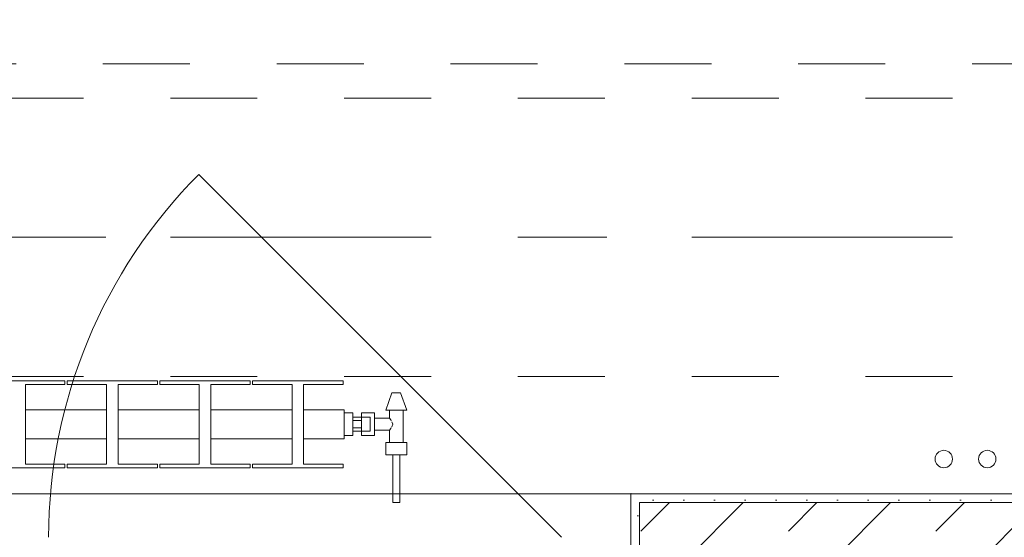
# Model space of a CAD drawing. Header units: metres. Extents: x -4 to 100, y -11 to 17.
# Tile 11 of 256: x 2.807 to 3.94, y 0.205 to 0.8. Entities that reach past the tile are written whole.
import ezdxf

# ---------------------------------------------------------------- set-up
doc = ezdxf.new("R2010")
doc.units = ezdxf.units.M
doc.header["$MEASUREMENT"] = 0
for name, pattern in [('Achse', [0.2, 0.1, -0.05, 0, -0.05]), ('Strichlinie doppelt', [0.546806, 0.264583, -0.105833, 0.070556, -0.105833]), ('Strichlinie eng', [0.115, 0.075, -0.04]), ('Untersicht', [0.1, 0.075, -0.025]), ('Wipeout_Contour', [1, 0, -1])]:
    doc.linetypes.add(name, pattern=pattern)
for name, color, linetype in [('152 - Bemaßung_ Beschriftung.Ausbau', 7, 'Continuous'), ('451 - Universal.Achsen Raster', 7, 'Continuous'), ('604 - Struktur.Wand Aussen', 7, 'Continuous'), ('608 - Struktur.Träger', 7, 'Continuous'), ('650 - Abdeckung.Fußboden Aufbau', 7, 'Continuous'), ('801 - HKLSE.Heizung_ Klima_ Lüftung', 7, 'Continuous'), ('Neubau_653 - Abdeckung.TB Verkofferung', 7, 'Continuous')]:
    doc.layers.add(name, color=color, linetype=linetype)
doc.styles.add('ERSTELLTER_STIL_2', font='txt')
doc.dimstyles.new('ERSTELLTER_STIL__3', dxfattribs={"dimtxt": 0.1, "dimasz": 0.0532, "dimexe": 0.18, "dimexo": 0.0625, "dimgap": 0, "dimtad": 1, "dimzin": 0, "dimdsep": 46, "dimtxsty": 'ERSTELLTER_STIL_2', "dimblk": 'ARROWHEAD_2', "dimblk1": 'ARROWHEAD_2', "dimblk2": 'ARROWHEAD_2', "dimcen": 0.09, "dimse1": 1, "dimse2": 1, "dimclrd": 7, "dimclre": 7, "dimclrt": 7, "dimazin": 0, "dimtfac": 1, "dimtdec": 4, "dimtmove": 0, "dimatfit": 3, "dimfxl": 1, "dimtolj": 1, "dimtzin": 0, "dimarcsym": 0})
doc.dimstyles.new('ERSTELLTER_STIL__5', dxfattribs={"dimtxt": 0.1, "dimasz": 0.0532, "dimexe": 0.18, "dimexo": 0.0625, "dimgap": 0, "dimtad": 1, "dimtih": 1, "dimtoh": 1, "dimzin": 0, "dimdsep": 46, "dimtxsty": 'ERSTELLTER_STIL_2', "dimblk": 'ARROWHEAD_2', "dimblk1": 'ARROWHEAD_2', "dimblk2": 'ARROWHEAD_2', "dimcen": 0.09, "dimse1": 1, "dimse2": 1, "dimclrd": 7, "dimclre": 7, "dimclrt": 7, "dimazin": 0, "dimtfac": 1, "dimtdec": 4, "dimtmove": 0, "dimatfit": 3, "dimfxl": 1, "dimtolj": 1, "dimtzin": 0, "dimarcsym": 0})
pattern_1 = [(45, (0, 0), (-0.01767767, 0.01767767), [0, -0.025])]

# ---------------------------------------------------------------- blocks, each defined once
blk = doc.blocks.new('*D420')
at = {"layer": '152 - Bemaßung_ Beschriftung.Ausbau', "color": 7, "linetype": 'Continuous', "lineweight": 5}
for p, q in [((-1.71, 5.8927), (-1.64, 5.8523)), ((-1.675, 0.245), (-1.675, 5.8725)), ((-1.71, 0.2652), (-1.64, 0.2248)), ((-1.6225, 0.245), (-1.7275, 0.245)), ((-1.675, 0.005), (-1.675, 0.245))]:
    blk.add_line(p, q, dxfattribs=at)
at = {"layer": '152 - Bemaßung_ Beschriftung.Ausbau', "color": 7, "lineweight": 5, "char_height": 0.1, "attachment_point": 7, "rotation": 90, "style": 'ERSTELLTER_STIL_2'}
for s, insert in [('\\A1;{\\pql;\\fArial|b0|i0|c0|p38;15}', (-1.695, 5.7005)), ('\\A1;{\\pql;\\fArial|b0|i0|c0|p38;5,62\\fArial|b0|i0|c0|p38;\\A1{\\H.66x;\\S75^  ;}}', (-1.6756, 2.7997))]:
    blk.add_mtext(s, dxfattribs=dict(at, insert=insert))
blk = doc.blocks.new('ARROWHEAD_2')
at = {"color": 0, "linetype": 'Continuous', "lineweight": 0}
for p, q in [((-0.378, -0.655), (0.378, 0.655)), ((0, 0), (-1, 0))]:
    blk.add_line(p, q, dxfattribs=at)
blk = doc.blocks.new('*D421')
at = {"layer": '152 - Bemaßung_ Beschriftung.Ausbau', "color": 7, "linetype": 'Continuous', "lineweight": 5}
for p, q in [((-1.71, 6.0427), (-1.64, 6.0023)), ((-1.675, 5.8725), (-1.675, 6.0225)), ((-1.71, 5.8927), (-1.64, 5.8523)), ((-1.6225, 5.8725), (-1.7275, 5.8725)), ((-1.675, 0.245), (-1.675, 5.8725))]:
    blk.add_line(p, q, dxfattribs=at)
blk = doc.blocks.new('*D479')
at = {"layer": '152 - Bemaßung_ Beschriftung.Ausbau', "color": 7, "linetype": 'Continuous', "lineweight": 5}
for p, q in [((0.225, -4.6125), (0.225, -4.5075)), ((4.045, -4.6125), (4.045, -4.5075)), ((0.2452, -4.525), (0.2048, -4.595)), ((4.0652, -4.525), (4.0248, -4.595)), ((-0.015, -4.56), (0.225, -4.56)), ((0.225, -4.56), (4.045, -4.56)), ((4.045, -4.56), (4.195, -4.56))]:
    blk.add_line(p, q, dxfattribs=at)
at = {"layer": '152 - Bemaßung_ Beschriftung.Ausbau', "color": 7, "lineweight": 5, "char_height": 0.1, "attachment_point": 7, "style": 'ERSTELLTER_STIL_2'}
for s, insert in [('\\A1;{\\pql;\\fArial|b0|i0|c0|p38;3,82}', (1.9261, -4.54)), ('\\A1;{\\pql;\\fArial|b0|i0|c0|p38;15}', (3.873, -4.54))]:
    blk.add_mtext(s, dxfattribs=dict(at, insert=insert))
blk = doc.blocks.new('*D522')
at = {"layer": '152 - Bemaßung_ Beschriftung.Ausbau', "color": 7, "linetype": 'Continuous', "lineweight": 5}
for p, q in [((0.68, -5.1125), (0.68, -5.0075)), ((3.98, -5.1125), (3.98, -5.0075)), ((0.7002, -5.025), (0.6598, -5.095)), ((4.0002, -5.025), (3.9598, -5.095)), ((0.38, -5.06), (0.68, -5.06)), ((0.68, -5.06), (3.98, -5.06)), ((3.98, -5.06), (4.28, -5.06))]:
    blk.add_line(p, q, dxfattribs=at)
at = {"layer": '152 - Bemaßung_ Beschriftung.Ausbau', "color": 7, "lineweight": 5, "insert": (2.197, -5.04), "char_height": 0.1, "attachment_point": 7, "style": 'ERSTELLTER_STIL_2'}
blk.add_mtext('\\A1;{\\pql;\\fArial|b0|i0|c0|p38;3,30}', dxfattribs=at)

msp = doc.modelspace()

# ---------------------------------------------------------------- hatches: boundary and pattern name
at = {"layer": '604 - Struktur.Wand Aussen', "linetype": 'Continuous', "lineweight": 0, "true_color": 0x000000}
h = msp.add_hatch(dxfattribs=at)
h.set_pattern_fill('Gips_0001', color=18, style=0, pattern_type=2)
h.set_pattern_definition(pattern_1)
h.paths.add_polyline_path([(3.52, 0.255), (3.51, 0.255), (3.51, 0.195), (3.52, 0.195)])
h = msp.add_hatch(dxfattribs=at)
h.set_pattern_fill('Gips_0001', color=18, style=0, pattern_type=2)
h.set_pattern_definition(pattern_1)
h.paths.add_polyline_path([(3.97, 0.255), (3.52, 0.255), (3.52, 0.245), (3.97, 0.245)])
h = msp.add_hatch(dxfattribs=at)
h.set_pattern_fill('Beton__Stahlbeton_0001', color=18, style=0, pattern_type=2)
h.set_pattern_definition([(45, (0, 0), (-0.0848528, 0.0848528), []), (45, (-0.04243, 0.04243), (-0.0848528, 0.0848528), [0.09, -0.03])])
h.paths.add_polyline_path([(3.52, 0.125), (3.46, 0.125), (3.46, 0.005), (4.78, 0.005), (4.78, 0.125), (4.72, 0.125), (4.72, 0.195), (4.72, 0.245), (3.52, 0.245), (3.52, 0.195)])

# ---------------------------------------------------------------- linework, layer by layer
at = {"layer": '451 - Universal.Achsen Raster', "color": 160, "linetype": 'Strichlinie doppelt', "lineweight": 9, "true_color": 0x3232ff}
msp.add_line((64.935, 0.55), (-3.175, 0.55), dxfattribs=at)
at = {"layer": '604 - Struktur.Wand Aussen', "color": 7, "linetype": 'Continuous', "lineweight": 5}
for p, q in [((3.51, 0.245), (3.51, 0.255)), ((3.52, 0.255), (3.51, 0.255)), ((3.51, 0.245), (3.51, 0.255)), ((3.51, 0.195), (3.51, 0.245)), ((3.51, 0.195), (3.51, 0.245))]:
    msp.add_line(p, q, dxfattribs=at)
at = {"layer": '604 - Struktur.Wand Aussen', "color": 7, "linetype": 'Continuous', "lineweight": 13}
for p, q in [((4.72, 0.245), (3.52, 0.245)), ((3.52, 0.245), (3.52, 0.195))]:
    msp.add_line(p, q, dxfattribs=at)
at = {"layer": '604 - Struktur.Wand Aussen', "color": 7, "linetype": 'Continuous', "lineweight": 5, "flags": 128}
msp.add_lwpolyline([(3.97, 0.255), (3.52, 0.255)], dxfattribs=at)
at = {"layer": '604 - Struktur.Wand Aussen', "color": 7, "linetype": 'Continuous', "lineweight": 9}
msp.add_point((3.51, 0.255), dxfattribs=at)
at = {"layer": '608 - Struktur.Träger', "color": 7, "linetype": 'Untersicht', "lineweight": 13}
msp.add_line((0.38, 0.71), (61.88, 0.71), dxfattribs=at)
at = {"layer": '608 - Struktur.Träger', "color": 7, "linetype": 'Achse', "lineweight": 9}
msp.add_line((0.38, 0.55), (61.88, 0.55), dxfattribs=at)
at = {"layer": '650 - Abdeckung.Fußboden Aufbau', "color": 7, "linetype": 'Continuous', "lineweight": 13, "flags": 128}
msp.add_lwpolyline([(0.2348, 0.71), (0.69, 0.71), (0.69, 0.255), (3.97, 0.255), (3.97, 0.71), (4.045, 0.71), (4.045, 5.8725), (2.7, 5.8725)], dxfattribs=at)
at = {"layer": '801 - HKLSE.Heizung_ Klima_ Lüftung', "color": 7, "linetype": 'Continuous', "lineweight": 5}
for centre in [(3.87, 0.295), (3.92, 0.295)]:
    msp.add_circle(centre, 0.01, dxfattribs=at)
at = {"layer": 'Neubau_653 - Abdeckung.TB Verkofferung', "color": 1, "linetype": 'Untersicht', "lineweight": 9}
msp.add_line((0.7025, 0.7495), (29.33, 0.7495), dxfattribs=at)

# ---------------------------------------------------------------- next in the draw order: wipeouts: each hides what was drawn before it
at = {"color": 254, "linetype": 'Wipeout_Contour', "lineweight": 0, "ltscale": 596.627745}
msp.add_wipeout([(1.58, 0.3183), (1.6267, 0.3183), (1.6267, 0.2892), (1.5813, 0.2892), (1.5813, 0.285), (1.6853, 0.285), (1.6853, 0.2892), (1.64, 0.2892), (1.64, 0.3183), (1.7333, 0.3183), (1.7333, 0.2892), (1.688, 0.2892), (1.688, 0.285), (1.792, 0.285), (1.792, 0.2892), (1.7467, 0.2892), (1.7467, 0.3183), (1.84, 0.3183), (1.84, 0.2892), (1.7947, 0.2892), (1.7947, 0.285), (1.8987, 0.285), (1.8987, 0.2892), (1.8533, 0.2892), (1.8533, 0.3183), (1.9467, 0.3183), (1.9467, 0.2892), (1.9013, 0.2892), (1.9013, 0.285), (2.0053, 0.285), (2.0053, 0.2892), (1.96, 0.2892), (1.96, 0.3183), (2.0533, 0.3183), (2.0533, 0.2892), (2.008, 0.2892), (2.008, 0.285), (2.112, 0.285), (2.112, 0.2892), (2.0667, 0.2892), (2.0667, 0.3183), (2.16, 0.3183), (2.16, 0.2892), (2.1147, 0.2892), (2.1147, 0.285), (2.2187, 0.285), (2.2187, 0.2892), (2.1733, 0.2892), (2.1733, 0.3183), (2.2667, 0.3183), (2.2667, 0.2892), (2.2213, 0.2892), (2.2213, 0.285), (2.3253, 0.285), (2.3253, 0.2892), (2.28, 0.2892), (2.28, 0.3183), (2.3733, 0.3183), (2.3733, 0.2892), (2.328, 0.2892), (2.328, 0.285), (2.432, 0.285), (2.432, 0.2892), (2.3867, 0.2892), (2.3867, 0.3183), (2.48, 0.3183), (2.48, 0.2892), (2.4347, 0.2892), (2.4347, 0.285), (2.5387, 0.285), (2.5387, 0.2892), (2.4933, 0.2892), (2.4933, 0.3183), (2.5867, 0.3183), (2.5867, 0.2892), (2.5413, 0.2892), (2.5413, 0.285), (2.6453, 0.285), (2.6453, 0.2892), (2.6, 0.2892), (2.6, 0.3183), (2.6933, 0.3183), (2.6933, 0.2892), (2.648, 0.2892), (2.648, 0.285), (2.752, 0.285), (2.752, 0.2892), (2.7067, 0.2892), (2.7067, 0.3183), (2.8, 0.3183), (2.8, 0.2892), (2.7547, 0.2892), (2.7547, 0.285), (2.8587, 0.285), (2.8587, 0.2892), (2.8133, 0.2892), (2.8133, 0.3183), (2.9067, 0.3183), (2.9067, 0.2892), (2.8613, 0.2892), (2.8613, 0.285), (2.9653, 0.285), (2.9653, 0.2892), (2.92, 0.2892), (2.92, 0.3183), (3.0133, 0.3183), (3.0133, 0.2892), (2.968, 0.2892), (2.968, 0.285), (3.072, 0.285), (3.072, 0.2892), (3.0267, 0.2892), (3.0267, 0.3183), (3.12, 0.3183), (3.12, 0.2892), (3.0747, 0.2892), (3.0747, 0.285), (3.1787, 0.285), (3.1787, 0.2892), (3.1333, 0.2892), (3.1333, 0.3183), (3.18, 0.3183), (3.18, 0.3517), (3.1333, 0.3517), (3.1333, 0.3808), (3.1787, 0.3808), (3.1787, 0.385), (3.0747, 0.385), (3.0747, 0.3808), (3.12, 0.3808), (3.12, 0.3517), (3.0267, 0.3517), (3.0267, 0.3808), (3.072, 0.3808), (3.072, 0.385), (2.968, 0.385), (2.968, 0.3808), (3.0133, 0.3808), (3.0133, 0.3517), (2.92, 0.3517), (2.92, 0.3808), (2.9653, 0.3808), (2.9653, 0.385), (2.8613, 0.385), (2.8613, 0.3808), (2.9067, 0.3808), (2.9067, 0.3517), (2.8133, 0.3517), (2.8133, 0.3808), (2.8587, 0.3808), (2.8587, 0.385), (2.7547, 0.385), (2.7547, 0.3808), (2.8, 0.3808), (2.8, 0.3517), (2.7067, 0.3517), (2.7067, 0.3808), (2.752, 0.3808), (2.752, 0.385), (2.648, 0.385), (2.648, 0.3808), (2.6933, 0.3808), (2.6933, 0.3517), (2.6, 0.3517), (2.6, 0.3808), (2.6453, 0.3808), (2.6453, 0.385), (2.5413, 0.385), (2.5413, 0.3808), (2.5867, 0.3808), (2.5867, 0.3517), (2.4933, 0.3517), (2.4933, 0.3808), (2.5387, 0.3808), (2.5387, 0.385), (2.4347, 0.385), (2.4347, 0.3808), (2.48, 0.3808), (2.48, 0.3517), (2.3867, 0.3517), (2.3867, 0.3808), (2.432, 0.3808), (2.432, 0.385), (2.328, 0.385), (2.328, 0.3808), (2.3733, 0.3808), (2.3733, 0.3517), (2.28, 0.3517), (2.28, 0.3808), (2.3253, 0.3808), (2.3253, 0.385), (2.2213, 0.385), (2.2213, 0.3808), (2.2667, 0.3808), (2.2667, 0.3517), (2.1733, 0.3517), (2.1733, 0.3808), (2.2187, 0.3808), (2.2187, 0.385), (2.1147, 0.385), (2.1147, 0.3808), (2.16, 0.3808), (2.16, 0.3517), (2.0667, 0.3517), (2.0667, 0.3808), (2.112, 0.3808), (2.112, 0.385), (2.008, 0.385), (2.008, 0.3808), (2.0533, 0.3808), (2.0533, 0.3517), (1.96, 0.3517), (1.96, 0.3808), (2.0053, 0.3808), (2.0053, 0.385), (1.9013, 0.385), (1.9013, 0.3808), (1.9467, 0.3808), (1.9467, 0.3517), (1.8533, 0.3517), (1.8533, 0.3808), (1.8987, 0.3808), (1.8987, 0.385), (1.7947, 0.385), (1.7947, 0.3808), (1.84, 0.3808), (1.84, 0.3517), (1.7467, 0.3517), (1.7467, 0.3808), (1.792, 0.3808), (1.792, 0.385), (1.688, 0.385), (1.688, 0.3808), (1.7333, 0.3808), (1.7333, 0.3517), (1.64, 0.3517), (1.64, 0.3808), (1.6853, 0.3808), (1.6853, 0.385), (1.5813, 0.385), (1.5813, 0.3808), (1.6267, 0.3808), (1.6267, 0.3517), (1.58, 0.3517)], dxfattribs=at).dxf.layer = '801 - HKLSE.Heizung_ Klima_ Lüftung'

# ---------------------------------------------------------------- next in the draw order: linework, layer by layer
at = {"layer": '604 - Struktur.Wand Aussen', "color": 7, "linetype": 'Continuous', "lineweight": 9}
msp.add_arc((3.43, 0.205), 0.59, 135, 180, dxfattribs=at)
at = {"layer": '608 - Struktur.Träger', "color": 7, "linetype": 'Untersicht', "lineweight": 13}
msp.add_line((0.38, 0.39), (61.88, 0.39), dxfattribs=at)
at = {"layer": '801 - HKLSE.Heizung_ Klima_ Lüftung', "color": 7, "linetype": 'Continuous', "lineweight": 5}
for p, q in [((2.7547, 0.385), (2.8587, 0.385)), ((2.7547, 0.385), (2.8587, 0.385)), ((2.8587, 0.3808), (2.8133, 0.3808)), ((2.8133, 0.3808), (2.8133, 0.2892)), ((2.8587, 0.385), (2.8587, 0.3808)), ((2.8587, 0.385), (2.8587, 0.3808)), ((2.8613, 0.385), (2.9653, 0.385)), ((2.8613, 0.3808), (2.8613, 0.385)), ((2.8613, 0.385), (2.9653, 0.385)), ((2.8613, 0.3808), (2.8613, 0.385)), ((2.9067, 0.3808), (2.8613, 0.3808)), ((2.9067, 0.2892), (2.9067, 0.3808)), ((2.9653, 0.3808), (2.92, 0.3808)), ((2.92, 0.3808), (2.92, 0.2892)), ((2.9653, 0.385), (2.9653, 0.3808)), ((2.968, 0.385), (3.072, 0.385)), ((2.968, 0.3808), (2.968, 0.385)), ((2.968, 0.385), (3.072, 0.385)), ((2.968, 0.3808), (2.968, 0.385)), ((3.0133, 0.3808), (2.968, 0.3808)), ((3.0133, 0.2892), (3.0133, 0.3808)), ((3.072, 0.3808), (3.0267, 0.3808)), ((3.0267, 0.3808), (3.0267, 0.2892)), ((3.072, 0.385), (3.072, 0.3808)), ((3.072, 0.385), (3.072, 0.3808)), ((3.0747, 0.385), (3.1787, 0.385)), ((3.0747, 0.3808), (3.0747, 0.385)), ((3.0747, 0.385), (3.1787, 0.385)), ((3.0747, 0.3808), (3.0747, 0.385)), ((3.12, 0.3808), (3.0747, 0.3808)), ((3.12, 0.2892), (3.12, 0.3808)), ((3.1787, 0.3808), (3.1333, 0.3808)), ((3.1333, 0.3808), (3.1333, 0.2892)), ((3.1787, 0.385), (3.1787, 0.3808)), ((2.8133, 0.3517), (2.9067, 0.3517)), ((2.92, 0.3517), (3.0133, 0.3517)), ((3.0267, 0.3517), (3.12, 0.3517)), ((2.8133, 0.3183), (2.9067, 0.3183)), ((2.92, 0.3183), (3.0133, 0.3183)), ((3.0267, 0.3183), (3.12, 0.3183)), ((2.8587, 0.285), (2.7547, 0.285)), ((2.8133, 0.2892), (2.8587, 0.2892)), ((2.8587, 0.2892), (2.8587, 0.285)), ((2.8587, 0.2892), (2.8587, 0.285)), ((2.8613, 0.285), (2.8613, 0.2892)), ((2.8613, 0.285), (2.8613, 0.2892)), ((2.8613, 0.2892), (2.9067, 0.2892)), ((2.9653, 0.285), (2.8613, 0.285)), ((2.92, 0.2892), (2.9653, 0.2892)), ((2.9653, 0.2892), (2.9653, 0.285)), ((2.968, 0.285), (2.968, 0.2892)), ((2.968, 0.285), (2.968, 0.2892)), ((2.968, 0.2892), (3.0133, 0.2892)), ((3.072, 0.285), (2.968, 0.285)), ((3.0267, 0.2892), (3.072, 0.2892)), ((3.072, 0.2892), (3.072, 0.285)), ((3.072, 0.2892), (3.072, 0.285)), ((3.0747, 0.285), (3.0747, 0.2892)), ((3.0747, 0.285), (3.0747, 0.2892)), ((3.0747, 0.2892), (3.12, 0.2892))]:
    msp.add_line(p, q, dxfattribs=at)

# ---------------------------------------------------------------- next in the draw order: wipeouts: each hides what was drawn before it
at = {"color": 254, "linetype": 'Wipeout_Contour', "lineweight": 0, "ltscale": 102.142214}
msp.add_wipeout([(3.18, 0.348), (3.18, 0.322), (3.19, 0.322), (3.19, 0.327), (3.2, 0.327), (3.2, 0.322), (3.215, 0.322), (3.215, 0.328), (3.232, 0.328), (3.232, 0.314), (3.228, 0.314), (3.228, 0.3), (3.236, 0.3), (3.236, 0.245), (3.244, 0.245), (3.244, 0.3), (3.252, 0.3), (3.252, 0.314), (3.248, 0.314), (3.248, 0.351), (3.252, 0.351), (3.245, 0.371), (3.235, 0.371), (3.228, 0.351), (3.232, 0.351), (3.232, 0.342), (3.215, 0.342), (3.215, 0.348), (3.2, 0.348), (3.2, 0.343), (3.19, 0.343), (3.19, 0.348)], dxfattribs=at).dxf.layer = '801 - HKLSE.Heizung_ Klima_ Lüftung'

# ---------------------------------------------------------------- next in the draw order: linework, layer by layer
at = {"layer": '604 - Struktur.Wand Aussen', "color": 7, "linetype": 'Continuous', "lineweight": 9}
for p, q in [((3.43, 0.205), (3.0128, 0.6222)), ((1.13, 0.255), (3.51, 0.255))]:
    msp.add_line(p, q, dxfattribs=at)
at = {"layer": '604 - Struktur.Wand Aussen', "color": 7, "linetype": 'Strichlinie eng', "lineweight": 9}
msp.add_line((1.13, 0.255), (3.51, 0.255), dxfattribs=at)
at = {"layer": '801 - HKLSE.Heizung_ Klima_ Lüftung', "color": 7, "linetype": 'Continuous', "lineweight": 5}
for p, q in [((3.228, 0.351), (3.235, 0.371)), ((3.235, 0.371), (3.2365, 0.371)), ((3.2365, 0.371), (3.24, 0.371)), ((3.24, 0.371), (3.2435, 0.371)), ((3.2435, 0.371), (3.245, 0.371)), ((3.252, 0.351), (3.245, 0.371)), ((3.1333, 0.3517), (3.18, 0.3517)), ((3.18, 0.3468), (3.18, 0.3517)), ((3.18, 0.348), (3.19, 0.348)), ((3.18, 0.348), (3.19, 0.348)), ((3.18, 0.348), (3.19, 0.348)), ((3.18, 0.348), (3.19, 0.348)), ((3.18, 0.335), (3.18, 0.3468)), ((3.19, 0.335), (3.19, 0.348)), ((3.2, 0.343), (3.19, 0.343)), ((3.2, 0.3415), (3.2, 0.348)), ((3.2, 0.348), (3.2, 0.343)), ((3.215, 0.348), (3.2, 0.348)), ((3.2, 0.3407), (3.2, 0.343)), ((3.2, 0.343), (3.21, 0.343)), ((3.2, 0.3407), (3.2, 0.343)), ((3.2, 0.3393), (3.2, 0.3415)), ((3.2, 0.335), (3.2, 0.3407)), ((3.2, 0.3393), (3.2, 0.3407)), ((3.21, 0.3407), (3.21, 0.343)), ((3.21, 0.335), (3.21, 0.3407)), ((3.215, 0.3415), (3.215, 0.348)), ((3.232, 0.342), (3.215, 0.342)), ((3.215, 0.3285), (3.215, 0.3415)), ((3.228, 0.351), (3.2315, 0.351)), ((3.2315, 0.351), (3.24, 0.351)), ((3.232, 0.342), (3.232, 0.351)), ((3.2337, 0.3399), (3.232, 0.342)), ((3.2342, 0.3389), (3.2337, 0.3399)), ((3.24, 0.351), (3.2485, 0.351)), ((3.248, 0.314), (3.248, 0.351)), ((3.2485, 0.351), (3.252, 0.351)), ((3.18, 0.3232), (3.18, 0.335)), ((3.19, 0.3393), (3.2, 0.3393)), ((3.19, 0.322), (3.19, 0.335)), ((3.19, 0.3307), (3.2, 0.3307)), ((3.2, 0.335), (3.2, 0.3393)), ((3.2, 0.3307), (3.2, 0.335)), ((3.2, 0.3293), (3.2, 0.335)), ((3.2, 0.3285), (3.2, 0.3307)), ((3.2, 0.3293), (3.2, 0.3307)), ((3.2, 0.327), (3.2, 0.3293)), ((3.2, 0.327), (3.2, 0.3293)), ((3.21, 0.3293), (3.21, 0.335)), ((3.21, 0.327), (3.21, 0.3293)), ((3.232, 0.328), (3.2337, 0.3301)), ((3.2337, 0.3301), (3.2342, 0.3311)), ((3.2361, 0.335), (3.2347, 0.3379)), ((3.2347, 0.3321), (3.2361, 0.335)), ((3.1333, 0.3183), (3.18, 0.3183)), ((3.18, 0.3183), (3.18, 0.3232)), ((3.18, 0.322), (3.19, 0.322)), ((3.2, 0.327), (3.19, 0.327)), ((3.2, 0.322), (3.2, 0.3285)), ((3.2, 0.327), (3.21, 0.327)), ((3.2, 0.327), (3.2, 0.322)), ((3.215, 0.322), (3.2, 0.322)), ((3.215, 0.322), (3.215, 0.3285)), ((3.232, 0.328), (3.215, 0.328)), ((3.232, 0.314), (3.232, 0.328)), ((3.228, 0.314), (3.234, 0.314)), ((3.228, 0.3), (3.228, 0.314)), ((3.234, 0.314), (3.246, 0.314)), ((3.246, 0.314), (3.252, 0.314)), ((3.252, 0.3), (3.252, 0.314)), ((3.228, 0.3), (3.234, 0.3)), ((3.234, 0.3), (3.246, 0.3)), ((3.236, 0.245), (3.236, 0.3)), ((3.236, 0.3), (3.2372, 0.3)), ((3.2372, 0.3), (3.24, 0.3)), ((3.24, 0.3), (3.2428, 0.3)), ((3.2428, 0.3), (3.244, 0.3)), ((3.244, 0.245), (3.244, 0.3)), ((3.246, 0.3), (3.252, 0.3)), ((3.1787, 0.285), (3.0747, 0.285)), ((3.1333, 0.2892), (3.1787, 0.2892)), ((3.1787, 0.2892), (3.1787, 0.285)), ((3.236, 0.245), (3.2372, 0.245)), ((3.2372, 0.245), (3.24, 0.245)), ((3.24, 0.245), (3.2428, 0.245)), ((3.2428, 0.245), (3.244, 0.245))]:
    msp.add_line(p, q, dxfattribs=at)

# ---------------------------------------------------------------- next in the draw order: dimensions: what is measured, and where the dimension line sits
at = {"layer": '152 - Bemaßung_ Beschriftung.Ausbau', "color": 7, "linetype": 'Continuous', "lineweight": 5}
for base, p1, p2, picture, middle in [((-1.675, 6.0225), (5.7662, 5.8725), (5.7662, 6.0225), '*D421', (-1.745, 5.7767)), ((-1.675, 5.8725), (0.225, 0.245), (5.7662, 5.8725), '*D420', (-1.745, 3.1028))]:
    dim = msp.add_linear_dim(base=base, p1=p1, p2=p2, angle=90, dimstyle='ERSTELLTER_STIL__3', dxfattribs=at)
    dim.commit()
    dim.dimension.update_dxf_attribs({"geometry": picture, "text_midpoint": middle, "dimtype": 160, "text_rotation": 90})
for base, p1, p2, picture, middle in [((4.045, -4.56), (0.225, 0.245), (4.045, 3.2912), '*D479', (2.056, -4.49)), ((3.98, -5.06), (0.68, 0.7), (3.98, 0.7), '*D522', (2.3268, -4.99))]:
    dim = msp.add_linear_dim(base=base, p1=p1, p2=p2, angle=0, dimstyle='ERSTELLTER_STIL__5', dxfattribs=at)
    dim.commit()
    dim.dimension.update_dxf_attribs({"geometry": picture, "text_midpoint": middle, "dimtype": 160})

doc.saveas('drawing.dxf')
